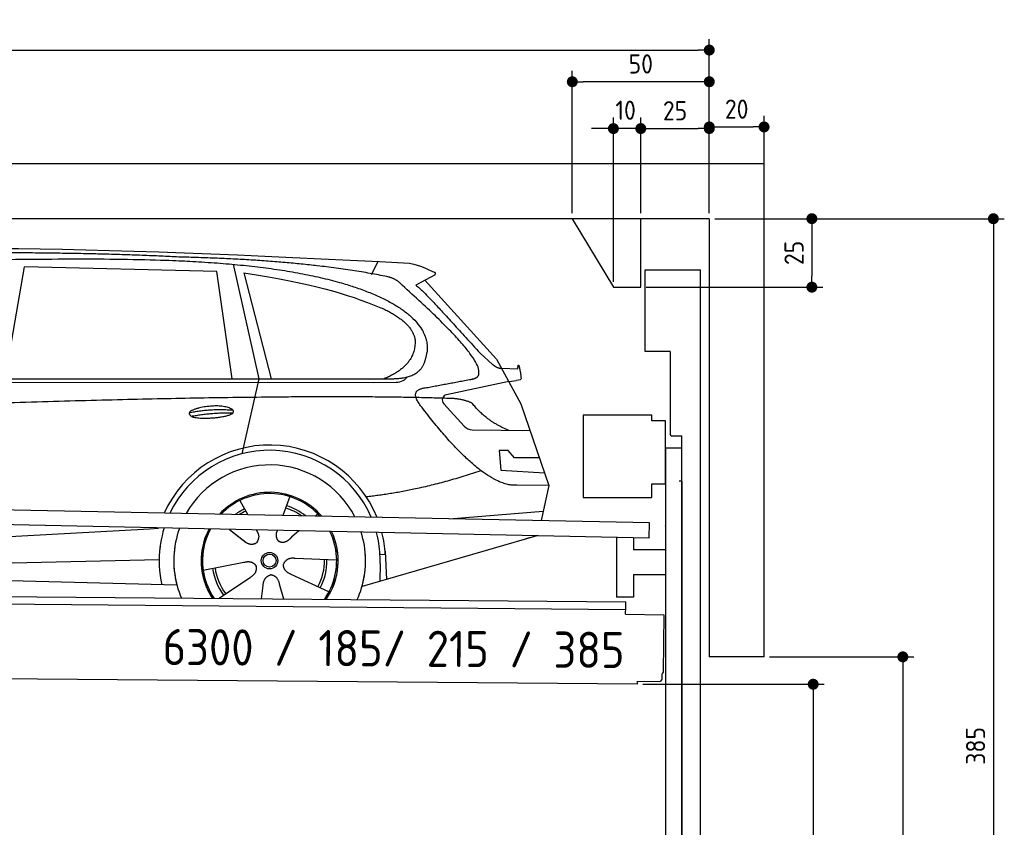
# Model space of a CAD drawing. Header units: millimetres. Extents: x -411 to 6777, y 0 to 6627.
# Tile 6 of 6: x 3183 to 6777, y 3678 to 6627. Entities that reach past the tile are written whole.
import ezdxf

# ---------------------------------------------------------------- set-up
doc = ezdxf.new("R2010")
doc.units = ezdxf.units.MM
doc.layers.add('4', color=3, linetype='Continuous')
for name, color, linetype, lineweight in [('car', 10, 'Continuous', 25), ('Freiraum', 7, 'Continuous', 25), ('Gebäude', 7, 'Continuous', 25), ('Logo', 7, 'Continuous', 25), ('Plattform', 7, 'Continuous', 25), ('Ständer vorne', 7, 'Continuous', 25), ('Tor', 200, 'Continuous', 25)]:
    doc.layers.add(name, color=color, linetype=linetype, lineweight=lineweight)
doc.styles.get("Standard").update_dxf_attribs({"font": 'ISOCP.SHX'})
doc.dimstyles.new('GEN-ISO', dxfattribs={"dimscale": 20, "dimtxt": 3.5, "dimasz": 2, "dimexe": 2, "dimexo": 1, "dimgap": 1.5, "dimtad": 1, "dimdec": 1, "dimlfac": 0.1, "dimdsep": 46, "dimtxsty": 'STANDARD', "dimblk": 'PUNKT', "dimcen": 2, "dimclrd": 256, "dimclre": 256, "dimclrt": 2, "dimadec": 0, "dimazin": 0, "dimtp": 0.1, "dimtm": 0.1, "dimtfac": 0.71, "dimtdec": 1, "dimtmove": 2, "dimatfit": 3, "dimldrblk": 'PUNKT', "dimfxl": 2, "dimtolj": 1, "dimarcsym": 0})

# ---------------------------------------------------------------- blocks, each defined once
blk = doc.blocks.new('PUNKT')
at = {"layer": '4', "color": 0, "linetype": 'ByBlock'}
blk.add_line((-0.5, 0), (-1, 0), dxfattribs=at)
at = {"layer": '4', "color": 0, "linetype": 'ByBlock', "const_width": 0.5}
blk.add_lwpolyline([(-0.25, 0, 1), (0.25, 0, 1)], format="xyb", close=True, dxfattribs=at)
blk = doc.blocks.new('*D98')
at = {"layer": '4', "lineweight": -2, "transparency": 16777216}
for p, q in [((5720, 5900), (6776.9, 5900)), ((6736.9, 5860), (6736.9, 2090)), ((6295.4, 2050), (6776.9, 2050))]:
    blk.add_line(p, q, dxfattribs=at)
at = {"layer": 'Defpoints', "color": 0, "transparency": 16777216}
for p in [(5700, 5900), (6275.4, 2050), (6736.9, 2050)]:
    blk.add_point(p, dxfattribs=at)
at = {"layer": '4', "lineweight": -2, "transparency": 16777216, "xscale": 40, "yscale": 40, "zscale": 40}
for p, rotation in [((6736.9, 5900), 90), ((6736.9, 2050), 270)]:
    blk.add_blockref('PUNKT', p, dxfattribs=dict(at, rotation=rotation))
at = {"layer": '4', "color": 2, "transparency": 16777216, "insert": (6671.9, 3975), "char_height": 70, "attachment_point": 5, "rotation": 90}
blk.add_mtext('385', dxfattribs=at)
blk = doc.blocks.new('*D100')
at = {"layer": '4', "lineweight": -2, "transparency": 16777216}
for p, q in [((5920, 4300), (6446.5, 4300)), ((6406.5, 4260), (6406.5, 2090)), ((6295.4, 2050), (6446.5, 2050))]:
    blk.add_line(p, q, dxfattribs=at)
at = {"layer": 'Defpoints', "color": 0, "transparency": 16777216}
for p in [(5900, 4300), (6275.4, 2050), (6406.5, 2050)]:
    blk.add_point(p, dxfattribs=at)
at = {"layer": '4', "lineweight": -2, "transparency": 16777216, "xscale": 40, "yscale": 40, "zscale": 40}
for p, rotation in [((6406.5, 4300), 90), ((6406.5, 2050), 270)]:
    blk.add_blockref('PUNKT', p, dxfattribs=dict(at, rotation=rotation))
at = {"layer": '4', "color": 2, "transparency": 16777216, "insert": (6341.5, 3175), "char_height": 70, "attachment_point": 5, "rotation": 90}
blk.add_mtext('H2', dxfattribs=at)
blk = doc.blocks.new('*D101')
at = {"layer": '4', "lineweight": -2, "transparency": 16777216}
for p, q in [((200, 5820.9), (200, 6555.8)), ((5700, 6020.9), (5700, 6555.8)), ((240, 6515.8), (5660, 6515.8))]:
    blk.add_line(p, q, dxfattribs=at)
at = {"layer": 'Defpoints', "color": 0, "transparency": 16777216}
for p in [(5700, 6515.8), (5700, 6000.9), (200, 5800.9)]:
    blk.add_point(p, dxfattribs=at)
at = {"layer": '4', "lineweight": -2, "transparency": 16777216, "xscale": 40, "yscale": 40, "zscale": 40, "rotation": 180}
blk.add_blockref('PUNKT', (200, 6515.8), dxfattribs=at)
at = {"layer": '4', "lineweight": -2, "transparency": 16777216, "xscale": 40, "yscale": 40, "zscale": 40}
blk.add_blockref('PUNKT', (5700, 6515.8), dxfattribs=at)
at = {"layer": '4', "color": 2, "transparency": 16777216, "insert": (2950, 6580.8), "char_height": 70, "attachment_point": 5}
blk.add_mtext('550', dxfattribs=at)
blk = doc.blocks.new('*D102')
at = {"layer": '4', "lineweight": -2, "transparency": 16777216}
for p, q in [((5457.5, 4200), (6119.3, 4200)), ((6079.3, 4160), (6079.3, 2090)), ((6099.3, 2050), (6119.3, 2050))]:
    blk.add_line(p, q, dxfattribs=at)
at = {"layer": 'Defpoints', "color": 0, "transparency": 16777216}
for p in [(5437.5, 4200), (6079.3, 2050), (6079.3, 2050)]:
    blk.add_point(p, dxfattribs=at)
at = {"layer": '4', "lineweight": -2, "transparency": 16777216, "xscale": 40, "yscale": 40, "zscale": 40}
for p, rotation in [((6079.3, 4200), 90), ((6079.3, 2050), 270)]:
    blk.add_blockref('PUNKT', p, dxfattribs=dict(at, rotation=rotation))
at = {"layer": '4', "color": 2, "transparency": 16777216, "insert": (6004.7, 2959.2), "char_height": 70, "attachment_point": 5, "rotation": 90}
blk.add_mtext('215', dxfattribs=at)
blk = doc.blocks.new('*D103')
at = {"layer": '4', "lineweight": -2, "transparency": 16777216}
for p, q in [((5450, 6071.3), (5450, 6269.1)), ((5700, 6070.9), (5700, 6269.1)), ((5490, 6229.1), (5660, 6229.1))]:
    blk.add_line(p, q, dxfattribs=at)
at = {"layer": 'Defpoints', "color": 0, "transparency": 16777216}
for p in [(5700, 6229.1), (5450, 6051.3), (5700, 6050.9)]:
    blk.add_point(p, dxfattribs=at)
at = {"layer": '4', "lineweight": -2, "transparency": 16777216, "xscale": 40, "yscale": 40, "zscale": 40, "rotation": 180}
blk.add_blockref('PUNKT', (5450, 6229.1), dxfattribs=at)
at = {"layer": '4', "lineweight": -2, "transparency": 16777216, "xscale": 40, "yscale": 40, "zscale": 40}
blk.add_blockref('PUNKT', (5700, 6229.1), dxfattribs=at)
at = {"layer": '4', "color": 2, "transparency": 16777216, "insert": (5575, 6294.2), "char_height": 70, "attachment_point": 5}
blk.add_mtext('25', dxfattribs=at)
blk = doc.blocks.new('*D104')
at = {"layer": '4', "lineweight": -2, "transparency": 16777216}
for p, q in [((5200, 5920), (5200, 6440.1)), ((5700, 5920), (5700, 6440.1)), ((5660, 6400.1), (5240, 6400.1))]:
    blk.add_line(p, q, dxfattribs=at)
at = {"layer": 'Defpoints', "color": 0, "transparency": 16777216}
for p in [(5200, 6400.1), (5200, 5900), (5700, 5900)]:
    blk.add_point(p, dxfattribs=at)
at = {"layer": '4', "lineweight": -2, "transparency": 16777216, "xscale": 40, "yscale": 40, "zscale": 40, "rotation": 180}
blk.add_blockref('PUNKT', (5200, 6400.1), dxfattribs=at)
at = {"layer": '4', "lineweight": -2, "transparency": 16777216, "xscale": 40, "yscale": 40, "zscale": 40}
blk.add_blockref('PUNKT', (5700, 6400.1), dxfattribs=at)
at = {"layer": '4', "color": 2, "transparency": 16777216, "insert": (5450, 6465.1), "char_height": 70, "attachment_point": 5}
blk.add_mtext('50', dxfattribs=at)
blk = doc.blocks.new('*D105')
at = {"layer": '4', "lineweight": -2, "transparency": 16777216}
for p, q in [((5720, 5900), (6114.4, 5900)), ((6074.4, 5860), (6074.4, 5690)), ((5470, 5650), (6114.4, 5650))]:
    blk.add_line(p, q, dxfattribs=at)
at = {"layer": 'Defpoints', "color": 0, "transparency": 16777216}
for p in [(5700, 5900), (5450, 5650), (6074.4, 5650)]:
    blk.add_point(p, dxfattribs=at)
at = {"layer": '4', "lineweight": -2, "transparency": 16777216, "xscale": 40, "yscale": 40, "zscale": 40}
for p, rotation in [((6074.4, 5900), 90), ((6074.4, 5650), 270)]:
    blk.add_blockref('PUNKT', p, dxfattribs=dict(at, rotation=rotation))
at = {"layer": '4', "color": 2, "transparency": 16777216, "insert": (6009.4, 5775), "char_height": 70, "attachment_point": 5, "rotation": 90}
blk.add_mtext('25', dxfattribs=at)
blk = doc.blocks.new('*D106')
at = {"layer": '4', "lineweight": -2, "transparency": 16777216}
for p, q in [((5350, 5670), (5350, 6269.1)), ((5450, 5920), (5450, 6269.1)), ((5310, 6229.1), (5270, 6229.1)), ((5450, 6229.1), (5350, 6229.1)), ((5490, 6229.1), (5530, 6229.1))]:
    blk.add_line(p, q, dxfattribs=at)
at = {"layer": 'Defpoints', "color": 0, "transparency": 16777216}
for p in [(5350, 6229.1), (5450, 5900), (5350, 5650)]:
    blk.add_point(p, dxfattribs=at)
at = {"layer": '4', "lineweight": -2, "transparency": 16777216, "xscale": 40, "yscale": 40, "zscale": 40}
blk.add_blockref('PUNKT', (5350, 6229.1), dxfattribs=at)
at = {"layer": '4', "lineweight": -2, "transparency": 16777216, "xscale": 40, "yscale": 40, "zscale": 40, "rotation": 180}
blk.add_blockref('PUNKT', (5450, 6229.1), dxfattribs=at)
at = {"layer": '4', "color": 2, "transparency": 16777216, "insert": (5394.7, 6296.1), "char_height": 70, "attachment_point": 5}
blk.add_mtext('10', dxfattribs=at)
blk = doc.blocks.new('Car')
at = {"layer": 'car'}
for p, q in [((3080.9, 5343.1), (3148, 5752.9)), ((3849.6, 5743), (3148, 5752.9)), ((3909.7, 5769.5), (4006.4, 5352.1)), ((4415, 5736.7), (4438.8, 5784.2)), ((3909.2, 5351.1), (3849.6, 5743)), ((3949.3, 5738.8), (4052.4, 5352.5)), ((4646.5, 5738.1), (4576.5, 5698.9)), ((4609.7, 5717.5), (4874.1, 5431.6)), ((4813.7, 5452.7), (4859.4, 5412.8)), ((4874.1, 5431.6), (4964.7, 5269.4)), ((4892, 5399.6), (4952.2, 5397.5)), ((1829, 5331), (4480.8, 5356.7)), ((1782.1, 5321.7), (4425.3, 5342.7)), ((4006.4, 5352.1), (3948, 5077.8)), ((4425.3, 5342.7), (4508.2, 5344.1)), ((4919.4, 5350.5), (4693, 5300.6)), ((4919.4, 5350.5), (4947.1, 5354.5)), ((4682.6, 5267.5), (4757.7, 5186.3)), ((4964.7, 5269.4), (5069.1, 4971.8)), ((4786.9, 5173.4), (4998.6, 5172.6)), ((4919.4, 5098.5), (4886.7, 5098.5)), ((4886.7, 5098.5), (4893.6, 5027)), ((4943.2, 5072.7), (4919.4, 5098.5)), ((5033.7, 5072.7), (4943.2, 5072.7)), ((4893.6, 5027), (5052.7, 5018.5)), ((5069.1, 4971.8), (4952.2, 4972.2)), ((5069.1, 4971.8), (5042.4, 4843.9)), ((3941.9, 4907.6), (3971.5, 4855.4)), ((4124.1, 4923), (4099.2, 4854)), ((3970.2, 4857.8), (3971.5, 4855.4)), ((4226.2, 4861.2), (4218.5, 4852.7)), ((4706.5, 4847.5), (5049.6, 4878.4)), ((1744.4, 4681.9), (3613.3, 4801.2)), ((3613.3, 4801.2), (3645.8, 4803.2)), ((3905.2, 4801.6), (3956.8, 4761.5)), ((3905.5, 4801.6), (3966.2, 4754.4)), ((4002.5, 4800.5), (4008.7, 4789.5)), ((4079.6, 4799.6), (4075.9, 4789.2)), ((4158.3, 4798.6), (4131.6, 4774.6)), ((5026.5, 4788.4), (4390.5, 4597)), ((5031.2, 4789.8), (4987.4, 4776.7)), ((4474.4, 4715.1), (4455.2, 4713.9)), ((4473.6, 4727.1), (4480.2, 4624)), ((1764.2, 4630), (3649.6, 4688.6)), ((3810, 4651.5), (3958.4, 4681.8)), ((4297.1, 4692.7), (4145.8, 4697.7)), ((4455.9, 4681.4), (4454.8, 4616.4)), ((4269.9, 4576.5), (4132.1, 4639.2)), ((1665.7, 4631.7), (3714.7, 4597)), ((3867.2, 4548.9), (3981.6, 4626.5)), ((4105, 4549), (4089.6, 4602.5)), ((4024.3, 4549), (4029.8, 4597.4))]:
    blk.add_line(p, q, dxfattribs=at)
for radius in [30.1, 23.6]:
    blk.add_circle((4052.2, 4688.8), radius, dxfattribs=at)
for centre, radius, start, end in [((4697.3, 5281), 20, 102.4358, 222.7473), ((4787, 5213.4), 40, 222.7473, 269.7861), ((4052.6, 4688.2), 422.7, 22.5487, 156.2143), ((4052.6, 4688.2), 403.4, 23.7263, 155.0367), ((4052.6, 4688.2), 350, 27.7494, 151.0136), ((4052.6, 4688.2), 250, 41.078, 137.685), ((4052.6, 4688.2), 250, 41.078, 137.685), ((4052.6, 4688.2), 250, 41.078, 137.685), ((4052.2, 4688.8), 245, 41.9641, 136.7989), ((4052.2, 4688.8), 209.6, 51.6404, 73.3995), ((4052.2, 4688.8), 209.6, 116.262, 127.1225), ((4052.2, 4688.8), 200.6, 116.1152, 123.6695), ((4052.2, 4688.8), 200.6, 55.0934, 73.5463), ((4052.2, 4688.8), 245, 41.9641, 44.7348), ((4052.6, 4688.2), 422.7, 164.0109, 164.2126), ((4052.6, 4688.2), 422.7, 164.0109, 164.2126), ((4052.6, 4688.2), 403.4, 163.2593, 179.9464), ((4052.6, 4688.2), 403.4, 163.2593, 179.9464), ((4052.6, 4688.2), 350, 160.7243, 195.1055), ((4052.6, 4688.2), 350, 160.7243, 195.1055), ((4052.6, 4688.2), 250, 152.8016, 213.8648), ((4052.6, 4688.2), 250, 152.8016, 213.4506), ((4052.6, 4688.2), 250, 152.8016, 213.4506), ((4052.2, 4688.8), 245, 152.3519, 188.7348), ((4052.2, 4688.8), 245, 152.3519, 188.7348), ((4052.6, 4688.2), 250, 326.1848, 25.8498), ((4052.6, 4688.2), 250, 326.1848, 25.8498), ((4052.2, 4688.8), 245, 0.9266, 26.2995), ((4052.6, 4688.2), 350, 344.8945, 17.9271), ((4052.6, 4688.2), 350, 344.8945, 17.9271), ((4052.6, 4688.2), 403.4, 3.6504, 15.3921), ((4052.6, 4688.2), 403.4, 3.6504, 15.3921), ((4052.6, 4688.2), 422.7, 3.6504, 14.6404), ((4052.6, 4688.2), 422.7, 3.6504, 14.6404), ((4052.6, 4688.2), 403.4, 173.0827, 193.1146), ((4052.6, 4688.2), 350, 172.1254, 203.4635), ((4052.6, 4688.2), 250, 169.2195, 213.8648), ((4052.2, 4688.8), 245, 169.1336, 214.8006), ((4052.2, 4688.8), 245, 325.2489, 9.5178), ((4052.6, 4688.2), 250, 326.1848, 9.4319), ((4052.6, 4688.2), 350, 336.586, 6.526), ((4052.6, 4688.2), 403.4, 359.0315, 5.5686), ((4052.6, 4688.2), 422.7, 3.6504, 3.7403), ((4052.2, 4688.8), 200.6, 332.1152, 1.5463), ((4052.2, 4688.8), 209.6, 332.262, 1.3995), ((4052.2, 4688.8), 209.6, 188.262, 217.3995), ((4052.2, 4688.8), 200.6, 188.1152, 217.5463)]:
    blk.add_arc(centre, radius, start, end, dxfattribs=at)
for points, degree in [([(2207.9, 5772.9), (2494.9, 5837.1), (3380, 5831.9), (4552.5, 5779.4)], 3), ([(3702.6, 5794.3), (3354.2, 5810.5), (2738.3, 5800.1)], 2), ([(4478.1, 5728.3), (4177, 5788.2), (3702.6, 5794.3)], 2), ([(4552.5, 5779.4), (4599.3, 5770.4), (4608.3, 5762.2), (4645.8, 5746.7)], 3), ([(3949.3, 5738.8), (4203.7, 5702.2), (4317.2, 5667.6), (4450.5, 5616.1)], 3), ([(4527.8, 5698), (4509.7, 5719.7), (4478.1, 5728.3)], 2), ([(4646.5, 5738.1), (4648.2, 5739.7), (4648.9, 5742.8), (4648.3, 5745.6), (4645.8, 5746.7)], 4), ([(4792.7, 5360), (4881.9, 5388.8), (4527.8, 5698)], 2), ([(4576.5, 5698.9), (4584.3, 5703.3), (4813.7, 5452.7)], 2), ([(4450.5, 5616.1), (4565.1, 5565.1), (4575.8, 5500.1)], 2), ([(4575.8, 5500.1), (4581.5, 5405.6), (4464.2, 5356.5)], 2), ([(4480.8, 5356.7), (4530.9, 5357.2), (4603.9, 5362.5), (4611.6, 5409.4), (4619.8, 5452.6)], 4), ([(4859.4, 5412.8), (4867.7, 5405.6), (4881, 5398), (4890, 5398), (4892, 5399.6)], 4), ([(4952.2, 5397.5), (4953.4, 5436.4), (4964.7, 5362.2)], 2), ([(4508.2, 5344.1), (4527.5, 5344.9), (4542.2, 5354), (4549.4, 5364.3)], 3), ([(4579.4, 5377.2), (4579.5, 5377.3), (4579.6, 5377.3), (4579.6, 5377.3)], 3), ([(4964.7, 5362.2), (4965, 5358.5), (4959.4, 5356.8), (4947.1, 5354.5)], 3), ([(4598.5, 5259.2), (4554.2, 5317.5), (4614.1, 5324.7)], 2), ([(4700.1, 5287), (3823.5, 5307.4), (1391.4, 5172.9)], 2), ([(4787.9, 5269.4), (4750.5, 5287.5), (4700.1, 5287)], 2), ([(4952.2, 4972.2), (4826.5, 4964), (4598.5, 5259.2)], 2), ([(4919.4, 5172.9), (4833.7, 5208), (4787.9, 5269.4)], 2), ([(3754.7, 5226.2), (3830.1, 5243.1), (3913.6, 5237.3)], 2), ([(3761.9, 5213.4), (3835.9, 5228), (3913.8, 5227.2)], 2), ([(4820.2, 5023.6), (4595.6, 4946.1), (4402.8, 4924.9)], 2), ([(3957.1, 4761.5), (3980.6, 4739.8), (4003.7, 4753.4)], 2), ([(3958.4, 4681.8), (3989, 4690.8), (4003.8, 4668.4)], 2), ([(4145.8, 4697.7), (4114, 4701.4), (4103.2, 4676.8)], 2), ([(4132.1, 4639.2), (4102, 4650), (4103.2, 4676.8)], 2), ([(3981.6, 4626.5), (4009.5, 4642.2), (4003.8, 4668.4)], 2), ([(4029.8, 4597.4), (4030.7, 4629.4), (4056.6, 4636.5)], 2), ([(4089.6, 4602.5), (4083.3, 4633.8), (4056.6, 4636.5)], 2)]:
    blk.add_open_spline(points, degree=degree, dxfattribs=at)
for points, degree, knots in [([(2377.5, 5760.7), (2404.1, 5763), (2543.5, 5766.1), (3564.7, 5795.6), (4185, 5794.9), (4642, 5626.4), (4619.8, 5452.6)], 4, [0.0821318, 0.0821318, 0.0821318, 0.0821318, 0.0821318, 0.258851, 0.508851, 1, 1, 1, 1, 1]), ([(4614.1, 5324.7), (4780.7, 5357.3), (4783.6, 5357.9), (4791.9, 5359.8), (4792.7, 5360)], 1, [0.1611508, 0.1611508, 1, 1.0196119, 1.078724, 1.0847856, 1.0847856]), ([(3761.9, 5213.4), (3738.3, 5229.7), (3783.7, 5245.5), (3866.4, 5265.7), (3959.3, 5232.6), (3897.3, 5208.8), (3788.3, 5201.6), (3766.8, 5210.4), (3761.9, 5213.4)], 5, [0, 0, 0, 0, 0, 0, 0.300106, 0.500106, 0.700106, 1, 1, 1, 1, 1, 1]), ([(4008.7, 4789.5), (4010.4, 4785.4), (4011.4, 4781.5), (4011.7, 4777.6), (4012.4, 4769), (4009.8, 4760.9), (4003.7, 4753.4)], 3, [0.2167758, 0.2167758, 0.2167758, 0.2167758, 0.4600873, 0.4600873, 0.4600873, 1, 1, 1, 1]), ([(4075.9, 4789.2), (4075.3, 4786.1), (4075.1, 4783.1), (4075.2, 4780.1), (4075.6, 4777.3), (4076.4, 4771.6), (4078.5, 4766.2), (4082, 4761.7), (4087, 4758.7)], 4, [0.3191838, 0.3191838, 0.3191838, 0.3191838, 0.3191838, 0.5438253, 0.5438253, 0.5438253, 0.5438253, 1, 1, 1, 1, 1]), ([(4131.6, 4774.6), (4131.6, 4774.6), (4131.6, 4774.6), (4131.6, 4774.6), (4131.6, 4774.6), (4122.6, 4764.8), (4112, 4754.7), (4097.8, 4752.2), (4087, 4758.7)], 4, [-0.000003, -0.000003, -0.000003, -0.000003, -0.000003, 0, 0, 0, 0, 1, 1, 1, 1, 1])]:
    blk.add_open_spline(points, degree=degree, knots=knots, dxfattribs=at)
blk = doc.blocks.new('*D112')
at = {"layer": '4', "lineweight": -2, "transparency": 16777216}
for p, q in [((5700, 5920), (5700, 6275.1)), ((5900, 6070.8), (5900, 6275.1)), ((5740, 6235.1), (5860, 6235.1))]:
    blk.add_line(p, q, dxfattribs=at)
at = {"layer": 'Defpoints', "color": 0, "transparency": 16777216}
for p in [(5900, 6235.1), (5900, 6050.8), (5700, 5900)]:
    blk.add_point(p, dxfattribs=at)
at = {"layer": '4', "lineweight": -2, "transparency": 16777216, "xscale": 40, "yscale": 40, "zscale": 40, "rotation": 180}
blk.add_blockref('PUNKT', (5700, 6235.1), dxfattribs=at)
at = {"layer": '4', "lineweight": -2, "transparency": 16777216, "xscale": 40, "yscale": 40, "zscale": 40}
blk.add_blockref('PUNKT', (5900, 6235.1), dxfattribs=at)
at = {"layer": '4', "color": 2, "transparency": 16777216, "insert": (5800, 6300.1), "char_height": 70, "attachment_point": 5}
blk.add_mtext('20', dxfattribs=at)
blk = doc.blocks.new('Plattform OG 6200 550')
for p, q in [((5131.8, 2175.4), (5131.8, 1957.6)), ((5193.8, 2174.1), (5193.8, 2130.1)), ((5310.2, 2130.1), (5193.8, 2130.1)), ((5193.8, 2040.1), (5193.8, 1957.6)), ((5193.8, 2040.1), (5310.2, 2040.1)), ((5193.8, 1957.6), (5131.8, 1957.6))]:
    blk.add_line(p, q)
at = {"layer": 'Plattform'}
for p, q in [((5252.6, 2228.9), (118.8, 2331.3)), ((5251.5, 2172.9), (117.8, 2280.4)), ((5251.5, 2172.9), (5252.7, 2228.9)), ((210.6, 1982.9), (5165.4, 1939.7)), ((216.3, 1955.9), (5165.1, 1912.7)), ((5165, 1895.6), (5165.2, 1919.6)), ((5165.2, 1919.6), (5165.3, 1934.6)), ((5165.3, 1934.6), (5165.4, 1939.7)), ((5165, 1895.6), (5304.5, 1892.3)), ((5304.5, 1892.3), (5302.6, 1683.3)), ((5207.8, 1639.3), (142.9, 1683.5)), ((5297.9, 1659.4), (5298.1, 1677.6)), ((5207.8, 1639.3), (5207.8, 1650.2)), ((5207.8, 1650.2), (5287.8, 1649.5))]:
    blk.add_line(p, q, dxfattribs=at)
for centre, radius, start, end in [((5287.9, 1659.5), 10, 269.5, 359.5), ((5296.6, 1683.5), 6.08, 284.5689, 358.9086)]:
    blk.add_arc(centre, radius, start, end, dxfattribs=at)
blk = doc.blocks.new('Ständer vorne ab 340')
at = {"layer": 'Ständer vorne'}
for p, q in [((5240, 5182), (5240, 4882)), ((5490, 5182), (5240, 5182)), ((5490, 5162), (5490, 5182)), ((5540, 5162), (5490, 5162)), ((5540, 4932), (5540, 5162)), ((5540.2, 5062), (5539.8, 5062)), ((5540, 5062), (5540, 2050)), ((5600, 5062), (5540, 5062)), ((5600, 2048.7), (5600, 5062)), ((5490, 4882), (5490, 4932)), ((5490, 4932), (5540, 4932)), ((5240, 4882), (5490, 4882)), ((5540, 4777.4), (5540, 4778.4)), ((5511.2, 2045), (5511.2, 2037)), ((5595.1, 2045), (5511.2, 2045)), ((5511.2, 2037), (5600, 2037)), ((5600, 2037), (5600, 2040))]:
    blk.add_line(p, q, dxfattribs=at)
blk = doc.blocks.new('Tor ab 370 Gebäude')
at = {"layer": 'Tor'}
for p, q in [((5465.6, 5414.5), (5465.6, 5713)), ((5465.6, 5713), (5668, 5713)), ((5668, 2037), (5668, 5713)), ((5557, 5414.5), (5465.6, 5414.5)), ((5557, 5414.5), (5557, 5113)), ((5562, 5107.1), (5600, 5107)), ((5600, 4942), (5600, 5107)), ((5600, 4942), (5590, 4942)), ((5600, 4942), (5600, 2037)), ((5600, 2037), (5600, 4942)), ((5668, 2037), (5600, 2037))]:
    blk.add_line(p, q, dxfattribs=at)
blk.add_arc((5563, 5113), 6, 180, 260.4059, dxfattribs=at)
blk = doc.blocks.new('Gebäude_385_GT185')
at = {"layer": 'Freiraum'}
blk.add_lwpolyline([(5200, 5900), (5350, 5650), (5450, 5650), (5450, 5900)], dxfattribs=at)
at = {"layer": 'Gebäude'}
for p, q in [((5900, 6100), (0, 6100)), ((5900, 4300), (5900, 6100)), ((5700, 5900), (200, 5900)), ((5700, 5900), (5700, 4300)), ((5900, 4300), (5700, 4300))]:
    blk.add_line(p, q, dxfattribs=at)

msp = doc.modelspace()

# ---------------------------------------------------------------- block references
msp.add_blockref('Gebäude_385_GT185', (0, 0))
at = {"layer": 'car', "rotation": 359.4752422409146}
msp.add_blockref('Car', (0, 0), dxfattribs=at)
at = {"layer": 'Plattform'}
msp.add_blockref('Plattform OG 6200 550', (229.68, 2560.67), dxfattribs=at)
at = {"layer": 'Ständer vorne'}
msp.add_blockref('Ständer vorne ab 340', (0, 0), dxfattribs=at)
at = {"layer": 'Tor', "linetype": 'ByBlock'}
msp.add_blockref('Tor ab 370 Gebäude', (0, 0), dxfattribs=at)

# ---------------------------------------------------------------- texts
at = {"layer": 'Logo'}
msp.add_text('6300 / 185/ 215 / 385', height=132, rotation=359.61146, dxfattribs=at).set_placement((3704.31, 4270.21))

# ---------------------------------------------------------------- dimensions: what is measured, and where the dimension line sits
at = {"layer": '4'}
for base, p1, p2, override, picture, middle in [((5700, 6515.8), (200, 5800.88), (5700, 6000.88), {"dimtdec": 3, "dimtolj": 0}, '*D101', (2950, 6580.8)), ((5200, 6400.12), (5700, 5900), (5200, 5900), {"dimtdec": 3, "dimtolj": 0}, '*D104', (5450, 6465.12)), ((5700, 6229.15), (5449.99, 6051.29), (5700, 6050.88), {"dimtdec": 3, "dimtolj": 0}, '*D103', (5575, 6294.16)), ((5900, 6235.09), (5700, 5900), (5900, 6050.82), {"dimtol": 0, "dimlim": 0, "dimtp": 0.1, "dimtm": 0.1, "dimtfac": 0.71, "dimtdec": 3, "dimtolj": 0, "dimtzin": 8}, '*D112', (5800, 6300.1))]:
    dim = msp.add_linear_dim(base=base, p1=p1, p2=p2, dimstyle='GEN-ISO', override=override, dxfattribs=at)
    dim.commit()
    dim.dimension.update_dxf_attribs({"geometry": picture, "text_midpoint": middle})
dim = msp.add_linear_dim(base=(5350, 6229.15), p1=(5449.99, 5900), p2=(5350, 5650), dimstyle='GEN-ISO', override={"dimtdec": 3, "dimtolj": 0}, dxfattribs=at)
dim.commit()
dim.dimension.update_dxf_attribs({"geometry": '*D106', "text_midpoint": (5394.75, 6296.13), "dimtype": 160})
for base, p2, override, picture, middle in [((6074.39, 5650), (5450, 5650), {"dimtdec": 3, "dimtolj": 0}, '*D105', (6009.39, 5775)), ((6736.86, 2050), (6275.45, 2050), {"dimdec": 0, "dimtdec": 3, "dimtolj": 0}, '*D98', (6671.86, 3975))]:
    dim = msp.add_linear_dim(base=base, p1=(5700, 5900), p2=p2, angle=90, dimstyle='GEN-ISO', override=override, dxfattribs=at)
    dim.commit()
    dim.dimension.update_dxf_attribs({"geometry": picture, "text_midpoint": middle})
dim = msp.add_linear_dim(base=(6406.55, 2050), p1=(5900, 4300), p2=(6275.45, 2050), angle=90, text='H2', dimstyle='GEN-ISO', override={"dimdec": 0, "dimtdec": 3, "dimtolj": 0}, dxfattribs=at)
dim.commit()
dim.dimension.update_dxf_attribs({"geometry": '*D100', "text_midpoint": (6341.54, 3175)})
dim = msp.add_linear_dim(base=(6079.31, 2050), p1=(5437.5, 4199.97), p2=(6079.31, 2050), angle=90, dimstyle='GEN-ISO', override={"dimtdec": 3, "dimtolj": 0}, dxfattribs=at)
dim.commit()
dim.dimension.update_dxf_attribs({"geometry": '*D102', "text_midpoint": (6004.71, 2959.23), "dimtype": 160})

doc.saveas('drawing.dxf')
